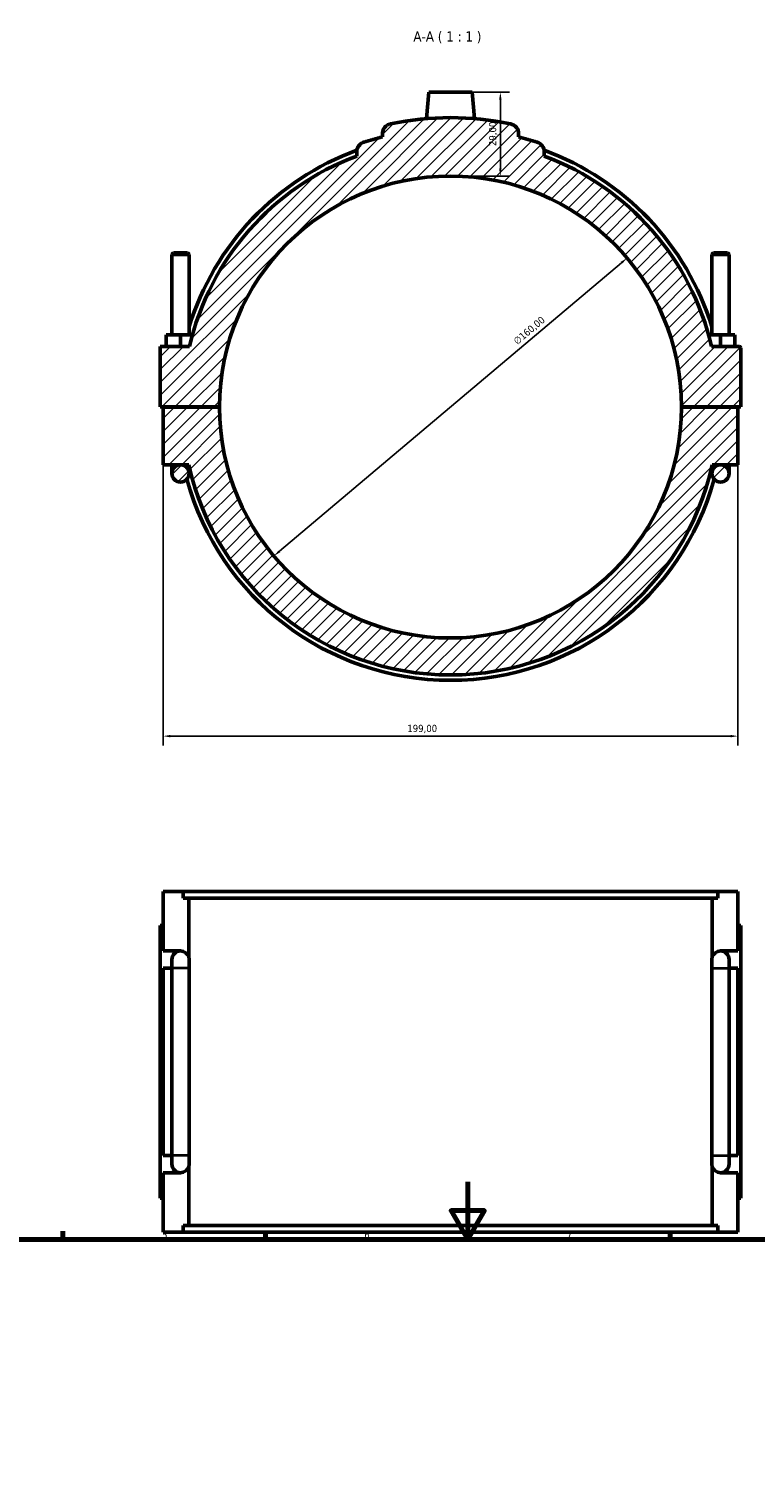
# Model space of a CAD drawing. Header units: millimetres. Extents: x 0 to 902, y -8 to 993.
# Tile 5 of 6: x 269 to 520, y 492 to 993. Entities that reach past the tile are written whole.
import ezdxf

# ---------------------------------------------------------------- set-up
doc = ezdxf.new("R2010")
doc.units = ezdxf.units.MM
for name, color, linetype, lineweight in [('Border (ISO)', 7, 'Continuous', 70), ('Dimension (ISO)', 7, 'Continuous', 25), ('Hatch (ISO)', 7, 'Continuous', 18), ('Symbol (ISO)', 7, 'Continuous', 25), ('Visible (ISO)', 7, 'Continuous', 50), ('Visible Narrow (ISO)', 7, 'Continuous', 35)]:
    doc.layers.add(name, color=color, linetype=linetype, lineweight=lineweight)
doc.styles.add('Label Text (ISO)', font='tahoma.ttf')
doc.styles.add('Note Text (ISO)', font='tahoma.ttf')
doc.dimstyles.new('Default (ISO)', dxfattribs={"dimtxt": 2.5, "dimasz": 2.5, "dimexe": 3.175, "dimexo": 0, "dimgap": 0.762, "dimtad": 1, "dimrnd": 1e-08, "dimzin": 0, "dimtxsty": 'Note Text (ISO)', "dimcen": 0.09, "dimdle": 10, "dimclrd": 256, "dimclre": 256, "dimclrt": 256, "dimazin": 0, "dimtfac": 1.40208, "dimtmove": 0, "dimatfit": 3, "dimfxl": 1, "dimtolj": 1, "dimtzin": 0, "dimlwd": -1, "dimlwe": -1, "dimarcsym": 0})

# ---------------------------------------------------------------- blocks, each defined once
blk = doc.blocks.new('Borders Default Border')
at = {"layer": 'Border (ISO)'}
for p, q in [((280.33, 574), (280.33, 576.9)), ((350.42, 574), (350.42, 576.9)), ((490.58, 574), (490.58, 576.9))]:
    blk.add_line(p, q, dxfattribs=at)
at = {"layer": 'Border (ISO)', "flags": 128}
for points in [[(420.5, 594), (420.5, 574), (414.73, 584), (426.27, 584), (420.5, 574)], [(20, 20), (20, 574), (821, 574), (821, 20), (20, 20)]]:
    blk.add_lwpolyline(points, dxfattribs=at)
at = {"layer": 'Border (ISO)', "color": 232, "true_color": 0xca0064, "char_height": 2.5, "attachment_point": 7, "style": 'Note Text (ISO)'}
for s, insert in [('5', (314.64, 574.35)), ('6', (384.66, 574.35)), ('7', (454.77, 574.4))]:
    blk.add_mtext(s, dxfattribs=dict(at, insert=insert))
blk = doc.blocks.new('*D7')
at = {"layer": 'Defpoints', "color": 0, "transparency": 16777216}
for p in [(475.67, 913.94), (353.39, 810.76)]:
    blk.add_point(p, dxfattribs=at)
at = {"layer": 'Dimension (ISO)', "transparency": 16777216}
blk.add_line((355.3, 812.37), (473.76, 912.33), dxfattribs=at)
for points in [[(473.49, 912.65), (474.03, 912.01), (475.67, 913.94)], [(355.03, 812.69), (355.57, 812.05), (353.39, 810.76)]]:
    blk.add_solid(points, dxfattribs=at)
at = {"layer": 'Dimension (ISO)', "color": 232, "true_color": 0xca0064, "transparency": 16777216, "insert": (436.03, 885.69), "char_height": 2.5, "attachment_point": 1, "rotation": 40.1563, "style": 'Note Text (ISO)'}
blk.add_mtext('\\A1;∅160,00', dxfattribs=at)
blk = doc.blocks.new('*D8')
at = {"layer": 'Defpoints', "color": 0, "transparency": 16777216}
for p in [(422.03, 971.35), (414.53, 942.35), (431.8, 942.35)]:
    blk.add_point(p, dxfattribs=at)
at = {"layer": 'Dimension (ISO)', "transparency": 16777216}
for p, q in [((422.03, 971.35), (434.97, 971.35)), ((431.8, 968.85), (431.8, 944.85)), ((414.53, 942.35), (434.97, 942.35))]:
    blk.add_line(p, q, dxfattribs=at)
for points in [[(431.38, 968.85), (432.21, 968.85), (431.8, 971.35)], [(431.38, 944.85), (432.21, 944.85), (431.8, 942.35)]]:
    blk.add_solid(points, dxfattribs=at)
at = {"layer": 'Dimension (ISO)', "color": 232, "true_color": 0xca0064, "transparency": 16777216, "insert": (427.86, 952.74), "char_height": 2.5, "attachment_point": 1, "rotation": 90, "style": 'Note Text (ISO)'}
blk.add_mtext('\\A1;29,00', dxfattribs=at)
blk = doc.blocks.new('*D9')
at = {"layer": 'Defpoints', "color": 0, "transparency": 16777216}
for p in [(315.03, 842.35), (514.03, 842.35), (315.03, 748.35)]:
    blk.add_point(p, dxfattribs=at)
at = {"layer": 'Dimension (ISO)', "transparency": 16777216}
for p, q in [((315.03, 842.35), (315.03, 745.17)), ((514.03, 842.35), (514.03, 745.17)), ((511.53, 748.35), (317.53, 748.35))]:
    blk.add_line(p, q, dxfattribs=at)
for points in [[(317.53, 748.77), (317.53, 747.93), (315.03, 748.35)], [(511.53, 748.77), (511.53, 747.93), (514.03, 748.35)]]:
    blk.add_solid(points, dxfattribs=at)
at = {"layer": 'Dimension (ISO)', "color": 232, "true_color": 0xca0064, "transparency": 16777216, "insert": (399.58, 752.28), "char_height": 2.5, "attachment_point": 1, "style": 'Note Text (ISO)'}
blk.add_mtext('\\A1;199,00', dxfattribs=at)

msp = doc.modelspace()

# ---------------------------------------------------------------- hatches: boundary and pattern name
at = {"layer": 'Hatch (ISO)'}
h = msp.add_hatch(dxfattribs=at)
h.set_pattern_fill('ANSI31', color=256, scale=25.4, style=0)
h.set_pattern_definition([(45, (0, 0), (-2.245064, 2.245064), [])])
edge = h.paths.add_edge_path()
edge.add_ellipse((514.5312, 882.8491), major_axis=(0.5, 0), ratio=1, start_angle=0, end_angle=90)
edge.add_line((514.5312, 883.3491), (504.9239, 883.3491))
edge.add_ellipse((414.5312, 862.3491), major_axis=(90.3927, 21), ratio=1, start_angle=0, end_angle=56.453528)
edge.add_line((446.9812, 949.2906), (446.9812, 950.712))
edge.add_ellipse((443.4412, 950.712), major_axis=(3.54, 0), ratio=1, start_angle=0, end_angle=71.883278)
edge.add_ellipse((414.5312, 862.3491), major_axis=(30.0108, 91.7274), ratio=1, start_angle=0, end_angle=3.962711)
edge.add_line((438.1312, 955.9311), (438.1312, 956.9291))
edge.add_ellipse((434.5912, 956.9291), major_axis=(3.54, 0), ratio=1, start_angle=0, end_angle=78.025283)
edge.add_ellipse((414.5312, 862.3491), major_axis=(20.7945, 98.0431), ratio=1, start_angle=0, end_angle=23.949434)
edge.add_spline(control_points=[(393.7367, 960.3921), (393.3997, 960.3206), (393.0749, 960.2003), (392.4703, 959.8696), (392.1937, 959.661), (391.6279, 959.0877), (391.3713, 958.6995), (391.0213, 957.8466), (390.9312, 957.3901), (390.9312, 956.9291)], knot_values=[-0.48330922, -0.48330922, -0.48330922, -0.48330922, -0.37994275, -0.37994275, -0.27657629, -0.27657629, -0.13828814, -0.13828814, 0, 0, 0, 0], degree=3, periodic=0)
edge.add_line((390.9312, 956.9291), (390.9312, 955.9311))
edge.add_ellipse((414.5312, 862.3491), major_axis=(-23.6, 93.5821), ratio=1, start_angle=0, end_angle=3.962711)
edge.add_spline(control_points=[(384.5204, 954.0765), (384.2533, 953.9891), (383.9976, 953.8702), (383.5196, 953.5745), (383.2991, 953.3987), (382.7779, 952.8706), (382.5213, 952.4824), (382.1713, 951.6295), (382.0812, 951.1729), (382.0812, 950.712)], knot_values=[-0.44519476, -0.44519476, -0.44519476, -0.44519476, -0.36088552, -0.36088552, -0.27657629, -0.27657629, -0.13828814, -0.13828814, 0, 0, 0, 0], degree=3, periodic=0)
edge.add_line((382.0812, 950.712), (382.0812, 949.2906))
edge.add_ellipse((414.5312, 862.3491), major_axis=(-32.45, 86.9416), ratio=1, start_angle=0, end_angle=56.453528)
edge.add_line((324.1385, 883.3491), (314.0312, 883.3491))
edge.add_line((314.0312, 883.3491), (314.0312, 862.3991))
edge.add_line((314.0312, 862.3991), (334.5312, 862.3991))
edge.add_ellipse((414.5312, 862.3491), major_axis=(-80, 0.05), ratio=1, start_angle=180.07162, end_angle=360, ccw=False)
edge.add_line((494.5312, 862.3991), (515.0312, 862.3991))
edge.add_line((515.0312, 862.3991), (515.0312, 882.8491))
edge = h.paths.add_edge_path()
edge.add_line((514.0312, 842.3491), (514.0312, 862.2991))
edge.add_line((514.0312, 862.2991), (494.5312, 862.2991))
edge.add_ellipse((414.5312, 862.3491), major_axis=(80, -0.05), ratio=1, start_angle=180.07162, end_angle=360, ccw=False)
edge.add_line((334.5312, 862.2991), (315.0312, 862.2991))
edge.add_line((315.0312, 862.2991), (315.0312, 842.3491))
edge.add_line((315.0312, 842.3491), (321.0312, 842.3491))
edge.add_line((321.0312, 842.3491), (323.912, 842.3491))
edge.add_ellipse((414.5312, 862.3491), major_axis=(-90.6192, -20), ratio=1, start_angle=0, end_angle=155.108251)
edge.add_line((505.1504, 842.3491), (508.0312, 842.3491))
edge.add_line((508.0312, 842.3491), (514.0312, 842.3491))
edge = h.paths.add_edge_path()
edge.add_ellipse((508.0312, 839.3491), major_axis=(3, 0), ratio=1, start_angle=0, end_angle=360)
edge = h.paths.add_edge_path()
edge.add_ellipse((321.0312, 839.3491), major_axis=(3, 0), ratio=1, start_angle=0, end_angle=360)

# ---------------------------------------------------------------- linework, layer by layer
at = {"layer": 'Visible (ISO)'}
for p, q in [((407.0312, 971.3491), (406.2333, 962.229)), ((407.0312, 971.3491), (422.0312, 971.3491)), ((422.0312, 971.3491), (422.8291, 962.229)), ((390.9312, 956.9291), (390.9312, 955.9311)), ((438.1312, 955.9311), (438.1312, 956.9291)), ((382.0812, 950.712), (382.0812, 949.2906)), ((446.9812, 949.2906), (446.9812, 950.712)), ((318.6312, 915.7324), (318.0312, 915.1324)), ((318.0312, 915.1324), (324.0312, 915.1324)), ((318.0312, 915.1324), (318.0312, 887.3491)), ((323.4312, 915.7324), (318.6312, 915.7324)), ((323.4312, 915.7324), (324.0312, 915.1324)), ((324.0312, 915.1324), (324.0312, 887.3491)), ((505.6312, 915.7324), (505.0312, 915.1324)), ((511.0312, 915.1324), (505.0312, 915.1324)), ((505.0312, 887.3491), (505.0312, 915.1324)), ((505.6312, 915.7324), (510.4312, 915.7324)), ((510.4312, 915.7324), (511.0312, 915.1324)), ((511.0312, 887.3491), (511.0312, 915.1324)), ((316.0312, 883.3491), (316.0312, 887.3491)), ((321.0312, 887.3491), (316.0312, 887.3491)), ((325.1621, 887.3491), (321.0312, 887.3491)), ((321.0312, 883.3491), (321.0312, 887.3491)), ((503.9003, 887.3491), (508.0312, 887.3491)), ((508.0312, 883.3491), (508.0312, 887.3491)), ((508.0312, 887.3491), (513.0312, 887.3491)), ((513.0312, 883.3491), (513.0312, 887.3491)), ((324.1385, 883.3491), (314.0312, 883.3491)), ((314.0312, 883.3491), (314.0312, 862.3991)), ((514.5312, 883.3491), (504.9239, 883.3491)), ((515.0312, 862.3991), (515.0312, 882.8491)), ((314.0312, 862.3991), (334.5312, 862.3991)), ((334.5312, 862.2991), (315.0312, 862.2991)), ((315.0312, 862.2991), (315.0312, 842.3491)), ((318.0312, 862.3991), (318.0312, 862.2991)), ((324.0312, 862.3991), (324.0312, 862.2991)), ((494.5312, 862.3991), (515.0312, 862.3991)), ((514.0312, 862.2991), (494.5312, 862.2991)), ((505.0312, 862.2991), (505.0312, 862.3991)), ((511.0312, 862.2991), (511.0312, 862.3991)), ((514.0312, 842.3491), (514.0312, 862.2991)), ((315.0312, 842.3491), (321.0312, 842.3491)), ((318.0312, 842.3491), (318.0312, 839.3491)), ((321.0312, 842.3491), (323.912, 842.3491)), ((324.0312, 839.3491), (324.0312, 841.8164)), ((505.0312, 841.8164), (505.0312, 839.3491)), ((505.1504, 842.3491), (508.0312, 842.3491)), ((508.0312, 842.3491), (514.0312, 842.3491)), ((511.0312, 839.3491), (511.0312, 842.3491)), ((315.0312, 673.9523), (315.0312, 694.5523)), ((315.0312, 694.5523), (322.0123, 694.5523)), ((507.0502, 694.5523), (322.0123, 694.5523)), ((322.0123, 692.1923), (322.0123, 694.5523)), ((322.0123, 692.1923), (507.0502, 692.1923)), ((323.912, 671.7896), (323.912, 692.1923)), ((505.1504, 671.7896), (505.1504, 692.1923)), ((507.0502, 694.5523), (514.0312, 694.5523)), ((507.0502, 694.5523), (507.0502, 692.1923)), ((514.0312, 673.9523), (514.0312, 694.5523)), ((315.0312, 682.7523), (314.0312, 682.7523)), ((314.0312, 588.3523), (314.0312, 682.7523)), ((514.0312, 682.7523), (515.0312, 682.7523)), ((515.0312, 588.3523), (515.0312, 682.7523)), ((315.0312, 673.9523), (321.0312, 673.9523)), ((508.0312, 673.9523), (514.0312, 673.9523)), ((315.0312, 603.1523), (315.0312, 667.9523)), ((318.0312, 667.9523), (315.0312, 667.9523)), ((318.0312, 670.9523), (318.0312, 667.9523)), ((318.0312, 603.1523), (318.0312, 667.9523)), ((324.0312, 667.9523), (324.0312, 670.9047)), ((324.0312, 603.1523), (324.0312, 667.9523)), ((505.0312, 670.9047), (505.0312, 667.9523)), ((505.0312, 667.9523), (505.0312, 603.1523)), ((511.0312, 667.9523), (511.0312, 670.9523)), ((511.0312, 667.9523), (511.0312, 603.1523)), ((514.0312, 667.9523), (511.0312, 667.9523)), ((514.0312, 603.1523), (514.0312, 667.9523)), ((315.0312, 603.1523), (318.0312, 603.1523)), ((318.0312, 603.1523), (318.0312, 600.1523)), ((324.0312, 600.2), (324.0312, 603.1523)), ((505.0312, 603.1523), (505.0312, 600.2)), ((511.0312, 600.1523), (511.0312, 603.1523)), ((511.0312, 603.1523), (514.0312, 603.1523)), ((315.0312, 576.5523), (315.0312, 597.1523)), ((321.0312, 597.1523), (315.0312, 597.1523)), ((323.912, 578.9123), (323.912, 599.3151)), ((505.1504, 578.9123), (505.1504, 599.3151)), ((514.0312, 597.1523), (508.0312, 597.1523)), ((514.0312, 576.5523), (514.0312, 597.1523)), ((314.0312, 588.3523), (315.0312, 588.3523)), ((515.0312, 588.3523), (514.0312, 588.3523)), ((322.0123, 576.5523), (315.0312, 576.5523)), ((322.0123, 578.9123), (507.0502, 578.9123)), ((322.0123, 576.5523), (322.0123, 578.9123)), ((507.0502, 576.5523), (322.0123, 576.5523)), ((507.0502, 578.9123), (507.0502, 576.5523)), ((514.0312, 576.5523), (507.0502, 576.5523))]:
    msp.add_line(p, q, dxfattribs=at)
for centre in [(321.0312, 839.3491), (508.0312, 839.3491)]:
    msp.add_circle(centre, 3, dxfattribs=at)
for centre, radius, start, end in [((414.5312, 862.3491), 100.224, 78.025283, 101.974717), ((434.5912, 956.9291), 3.54, 0, 78.025283), ((414.5312, 862.3491), 96.512, 104.154011, 108.116722), ((414.5312, 862.3491), 96.512, 71.883278, 75.845989), ((443.4412, 950.712), 3.54, 0, 71.883278), ((414.5312, 862.3491), 94.656, 110.018602, 162.958677), ((414.5312, 862.3491), 92.8, 110.467543, 166.921071), ((414.5312, 862.3491), 94.656, 17.041323, 69.981398), ((414.5312, 862.3491), 92.8, 13.078929, 69.532457), ((414.5312, 862.3491), 80, 0.03581, 179.96419), ((514.5312, 882.8491), 0.5, 0, 90), ((414.5312, 862.3491), 80, 180.03581, 359.96419), ((414.5312, 862.3491), 92.8, 192.445874, 347.554126), ((414.5312, 862.3491), 94.656, 195.330811, 344.669189), ((321.0312, 670.9523), 3, 90, 180), ((321.0312, 670.9523), 3, 16.205771, 90), ((508.0312, 670.9523), 3, 90, 163.794229), ((508.0312, 670.9523), 3, 0, 90), ((321.0312, 600.1523), 3, 180, 270), ((321.0312, 600.1523), 3, 270, 343.794229), ((508.0312, 600.1523), 3, 196.205771, 270), ((508.0312, 600.1523), 3, 270, 0)]:
    msp.add_arc(centre, radius, start, end, dxfattribs=at)
for points, knots in [([(393.7367, 960.3921), (393.3997, 960.3206), (393.0749, 960.2003), (392.4703, 959.8696), (392.1937, 959.661), (391.6279, 959.0877), (391.3713, 958.6995), (391.0213, 957.8466), (390.9312, 957.3901), (390.9312, 956.9291)], [-0.483309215, -0.483309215, -0.483309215, -0.483309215, -0.379942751, -0.379942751, -0.276576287, -0.276576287, -0.138288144, -0.138288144, 0, 0, 0, 0]), ([(384.5204, 954.0765), (384.2533, 953.9891), (383.9976, 953.8702), (383.5196, 953.5745), (383.2991, 953.3987), (382.7779, 952.8706), (382.5213, 952.4824), (382.1713, 951.6295), (382.0812, 951.1729), (382.0812, 950.712)], [-0.44519476, -0.44519476, -0.44519476, -0.44519476, -0.360885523, -0.360885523, -0.276576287, -0.276576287, -0.138288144, -0.138288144, 0, 0, 0, 0]), ([(323.912, 671.7896), (323.9424, 671.685), (323.9705, 671.5669), (324.0028, 671.3702), (324.0131, 671.2916), (324.0274, 671.1246), (324.0312, 671.0358), (324.0312, 670.9445), (324.0312, 670.9366), (324.0311, 670.9287)], [0.992400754, 0.992400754, 0.992400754, 0.992400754, 1.041005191, 1.041005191, 1.066042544, 1.066042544, 1.091079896, 1.091079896, 1.093427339, 1.093427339, 1.093427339, 1.093427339]), ([(505.0313, 670.9287), (505.0312, 670.9366), (505.0312, 670.9445), (505.0312, 671.0358), (505.035, 671.1246), (505.0493, 671.2916), (505.0597, 671.3701), (505.0919, 671.5669), (505.12, 671.685), (505.1504, 671.7896)], [1.088611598, 1.088611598, 1.088611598, 1.088611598, 1.09095904, 1.09095904, 1.115995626, 1.115995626, 1.141032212, 1.141032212, 1.189637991, 1.189637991, 1.189637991, 1.189637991]), ([(324.0311, 600.1759), (324.0312, 600.168), (324.0312, 600.1601), (324.0312, 600.0689), (324.0274, 599.9801), (324.0131, 599.813), (324.0028, 599.7345), (323.9705, 599.5378), (323.9424, 599.4197), (323.912, 599.3151)], [1.088732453, 1.088732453, 1.088732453, 1.088732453, 1.091079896, 1.091079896, 1.116117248, 1.116117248, 1.1411546, 1.1411546, 1.189759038, 1.189759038, 1.189759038, 1.189759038]), ([(505.1504, 599.3151), (505.12, 599.4197), (505.0919, 599.5378), (505.0597, 599.7345), (505.0493, 599.813), (505.035, 599.9801), (505.0312, 600.0689), (505.0312, 600.1601), (505.0312, 600.168), (505.0313, 600.1759)], [0.992280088, 0.992280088, 0.992280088, 0.992280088, 1.040885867, 1.040885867, 1.065922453, 1.065922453, 1.09095904, 1.09095904, 1.093306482, 1.093306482, 1.093306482, 1.093306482])]:
    msp.add_open_spline(points, degree=3, knots=knots, dxfattribs=at)
for points in [[(324.0311, 670.9287), (324.0312, 670.9207), (324.0312, 670.9127), (324.0312, 670.9047)], [(505.0312, 670.9047), (505.0312, 670.9127), (505.0312, 670.9207), (505.0313, 670.9287)], [(324.0312, 600.2), (324.0312, 600.192), (324.0312, 600.184), (324.0311, 600.1759)], [(505.0313, 600.1759), (505.0312, 600.184), (505.0312, 600.192), (505.0312, 600.2)]]:
    msp.add_open_spline(points, degree=3, dxfattribs=at)
at = {"layer": 'Visible Narrow (ISO)'}
for p, q in [((323.9943, 667.9523), (318.0682, 667.9523)), ((505.0682, 667.9523), (510.9943, 667.9523)), ((323.9943, 603.1523), (318.0682, 603.1523)), ((505.0682, 603.1523), (510.9943, 603.1523))]:
    msp.add_line(p, q, dxfattribs=at)

# ---------------------------------------------------------------- block references
msp.add_blockref('Borders Default Border', (0, 0))

# ---------------------------------------------------------------- texts
at = {"layer": 'Symbol (ISO)', "insert": (401.6689, 988.3061), "char_height": 3.5, "attachment_point": 7, "style": 'Label Text (ISO)'}
msp.add_mtext('A-A ( 1 : 1 )', dxfattribs=at)

# ---------------------------------------------------------------- dimensions: what is measured, and where the dimension line sits
at = {"layer": 'Dimension (ISO)'}
dim = msp.add_linear_dim(base=(431.7958, 942.3491), p1=(422.0312, 971.3491), p2=(414.5312, 942.3491), angle=90, dimstyle='Default (ISO)', override={"dimdec": 2, "dimtp": 0, "dimtm": 0, "dimtdec": 2, "dimtofl": 0, "dimatfit": 1}, dxfattribs=at)
dim.commit()
dim.dimension.update_dxf_attribs({"geometry": '*D8', "text_midpoint": (431.7958, 956.8491), "dimtype": 160})
dim = msp.add_diameter_dim_2p(p1=(353.3881, 810.7591), p2=(475.6743, 913.939), dimstyle='Default (ISO)', override={"dimdec": 2, "dimlfac": 1, "dimtp": 0, "dimtm": 0, "dimtdec": 2, "dimatfit": 2}, dxfattribs=at)
dim.commit()
dim.dimension.update_dxf_attribs({"geometry": '*D7', "text_midpoint": (443.5106, 886.8006), "dimtype": 163})
dim = msp.add_linear_dim(base=(315.0312, 748.3491), p1=(514.0312, 842.3491), p2=(315.0312, 842.3491), dimstyle='Default (ISO)', override={"dimdec": 2, "dimtp": 0, "dimtm": 0, "dimtdec": 2, "dimtofl": 0, "dimatfit": 1}, dxfattribs=at)
dim.commit()
dim.dimension.update_dxf_attribs({"geometry": '*D9', "text_midpoint": (404.5312, 748.3491), "dimtype": 160})

doc.saveas('drawing.dxf')
